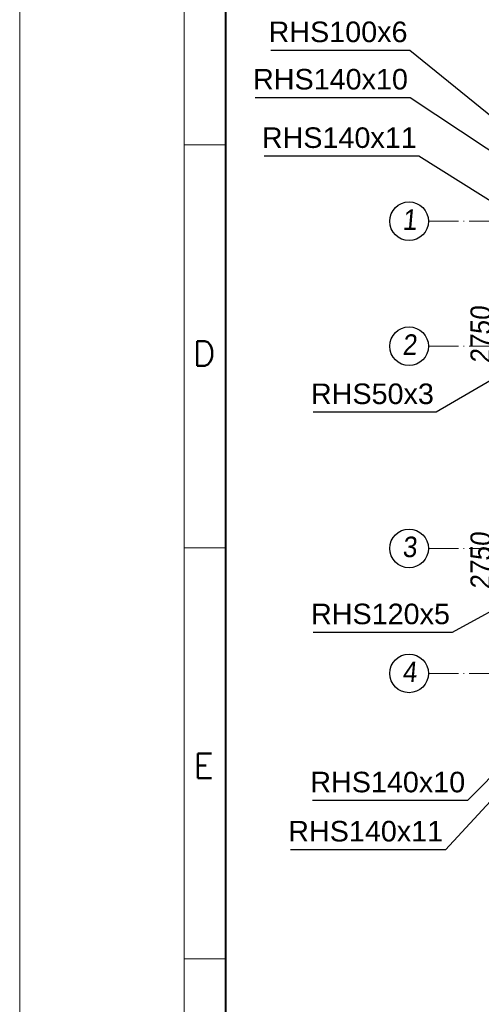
# Paper-space layout 'A0 Advance Steel' of a CAD drawing. Header units: millimetres. Extents: x 228 to 822, y 214 to 634.
# Tile 4 of 76: x 228 to 284, y 358 to 478. Entities that reach past the tile are written whole.
import ezdxf

# ---------------------------------------------------------------- set-up
doc = ezdxf.new("R2010")
doc.units = ezdxf.units.MM
doc.linetypes.add('ACAD_ISO04W100', pattern=[30, 24, -3, 0, -3])
doc.layers.get('0').update_dxf_attribs({"linetype": 'CONTINUOUS'})
for name, color, linetype, lineweight in [('5', 7, 'CONTINUOUS', 15), ('RAHM2', 1, 'CONTINUOUS', 15), ('RAHM3', 51, 'CONTINUOUS', 30), ('RAHM5', 3, 'CONTINUOUS', 40)]:
    doc.layers.add(name, color=color, linetype=linetype, lineweight=lineweight)
doc.layers.add('AS_DIM_ON', color=7, linetype='CONTINUOUS')
doc.styles.add('Arial', font='arial.ttf')
doc.styles.add('ARIAL_1', font='arial.ttf', dxfattribs={"width": 0.9, "oblique": 5})
doc.styles.add('ROMANS', font='romans.shx', dxfattribs={"width": 0.9})

# ---------------------------------------------------------------- blocks, each defined once
blk = doc.blocks.new('132QEWDSAASD')
at = {"layer": 'RAHM2'}
for p, q in [((20, 297), (20, 0)), ((20, 249), (25, 249)), ((20, 200), (25, 200)), ((20, 150), (25, 150))]:
    blk.add_line(p, q, dxfattribs=at)
blk.add_lwpolyline([(0, 0), (0, 420), (594, 420), (594, 0)], close=True, dxfattribs=at)
at = {"layer": 'RAHM5'}
blk.add_line((25, 297), (25, 5), dxfattribs=at)
at = {"layer": 'RAHM3', "style": 'ROMANS'}
for s, p in [('D', (21.07, 222.13)), ('E', (21.13, 171.95))]:
    blk.add_text(s, height=3, dxfattribs=at).set_placement(p)
blk = doc.blocks.new('5ytrhfgvc')
at = {"layer": '5'}
blk.add_blockref('132QEWDSAASD', (0, 0), dxfattribs=at)
blk = doc.blocks.new('324ewdsczxzxcz')
at = {"linetype": 'ACAD_ISO04W100', "lineweight": 5, "ltscale": 0.2}
for p, q in [((303.23, 244.97, -5394.47), (303.23, 340.13, -5394.47)), ((318.43, 244.97), (318.43, 340.13)), ((343.03, 244.97), (343.03, 340.13)), ((358.23, 244.97, 54.54), (358.23, 340.13, 54.54)), ((378.31, 321.02, -2695.99), (283.15, 321.02, -2695.99)), ((378.31, 305.82, -2695.99), (283.15, 305.82, -2695.99)), ((378.31, 281.22, -8093.96), (283.15, 281.22, -8093.96)), ((378.31, 266.02, -2641.45), (283.15, 266.02, -2641.45))]:
    blk.add_line(p, q, dxfattribs=at)
for centre in [(303.23, 342.48, -5394.47), (318.43, 342.48), (343.03, 342.48), (358.23, 342.48, 54.54), (280.8, 321.02, -2695.99), (380.66, 321.02, -2695.99), (280.8, 305.82, -2695.99), (380.66, 305.82, -2695.99), (280.8, 281.22, -8093.96), (380.66, 281.22, -8093.96), (280.8, 266.02, -2641.45), (380.66, 266.02, -2641.45), (303.23, 242.62, -5394.47), (318.43, 242.62), (343.03, 242.62), (358.23, 242.62, 54.54)]:
    blk.add_circle(centre, 2.35)
at = {"char_height": 2.5, "attachment_point": 1, "style": 'ARIAL_1'}
for s, insert in [('A', (302.01, 343.92, -5394.47)), ('B', (317.21, 343.92)), ('C', (341.81, 343.92)), ('D', (357.01, 343.92, 54.54)), ('1', (279.98, 322.46, -2695.99)), ('1', (379.9, 322.46, -2695.99)), ('2', (279.98, 307.26, -2695.99)), ('2', (379.9, 307.26, -2695.99)), ('3', (279.98, 282.66, -8093.96)), ('3', (379.9, 282.66, -8093.96)), ('4', (279.98, 267.46, -2641.45)), ('4', (379.9, 267.46, -2641.45)), ('A', (302.01, 244.06, -5394.47)), ('B', (317.21, 244.06)), ('C', (341.81, 244.06)), ('D', (357.01, 244.06, 54.54))]:
    blk.add_mtext_dynamic_manual_height_columns(s, width=4.3157, gutter_width=12.5, heights=[0], dxfattribs=dict(at, insert=insert))

psp = doc.layouts.new('A0 Advance Steel')

# ---------------------------------------------------------------- linework, layer by layer
at = {"color": 7}
for points in [[(300.59, 454.16), (275.6, 474.45), (258.71, 474.45)], [(297.24, 454.36), (275.65, 468.69), (256.82, 468.69)], [(312.44, 439.16), (276.71, 461.58), (257.88, 461.58)], [(305.36, 445.88), (278.8, 430.42), (263.85, 430.42)], [(313.14, 413.16), (279.93, 377.21), (261.1, 377.21)], [(297.34, 412.72), (280.75, 403.64), (263.86, 403.64)], [(297.24, 397.96), (282.61, 383.19), (263.78, 383.19)]]:
    psp.add_lwpolyline(points, dxfattribs=at)

# ---------------------------------------------------------------- block references
psp.add_blockref('324ewdsczxzxcz', (-5.29, 132.64, 7622.13))
at = {"layer": '5'}
psp.add_blockref('5ytrhfgvc', (228.18, 213.95, 26127.24), dxfattribs=at)

# ---------------------------------------------------------------- texts
at = {"color": 7, "style": 'Arial'}
for s, p in [('RHS100x6', (258.43, 475.45)), ('RHS140x10', (256.54, 469.69)), ('RHS140x11', (257.61, 462.58)), ('RHS50x3', (263.58, 431.42)), ('RHS120x5', (263.59, 404.64)), ('RHS140x10', (263.5, 384.19)), ('RHS140x11', (260.82, 378.21))]:
    psp.add_text(s, height=2.5, dxfattribs=at).set_placement(p)
at = {"layer": 'AS_DIM_ON', "color": 9, "style": 'ARIAL_1', "oblique": 5, "width": 0.9}
for p in [(285.47, 436.33), (285.47, 408.83)]:
    psp.add_text('2750', height=2.5, rotation=90, dxfattribs=at).set_placement(p)

doc.saveas('drawing.dxf')
